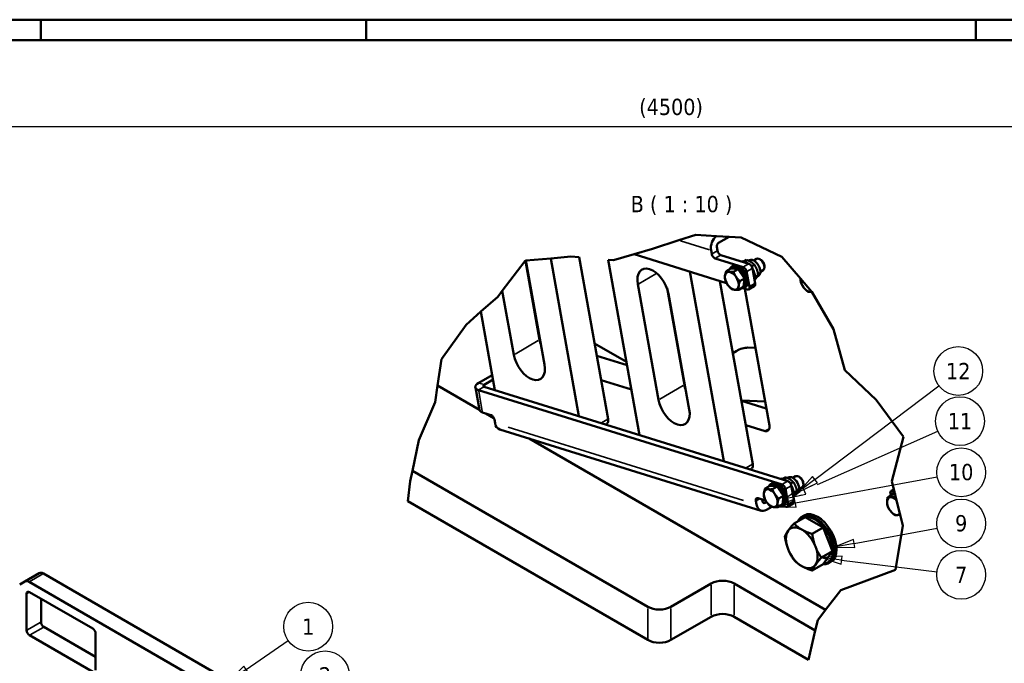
# Model space of a CAD drawing. Header units: millimetres. Extents: x 0 to 8400, y 0 to 5940.
# Tile 9 of 12: x 3130 to 5552, y 3064 to 4646. Entities that reach past the tile are written whole.
import ezdxf

# ---------------------------------------------------------------- set-up
doc = ezdxf.new("R2010")
doc.units = ezdxf.units.MM
doc.header["$LTSCALE"] = 20
for name, color, linetype, lineweight in [('Break Line (ISO)', 7, 'Continuous', 50), ('Dimension (ISO)', 7, 'Continuous', 25), ('Symbol (ISO)', 7, 'Continuous', 25), ('Visible (ISO)', 7, 'Continuous', 50), ('Visible Narrow (ISO)', 7, 'Continuous', 35)]:
    doc.layers.add(name, color=color, linetype=linetype, lineweight=lineweight)
doc.styles.add('Label Text (ISO)', font='tahoma.ttf')
doc.styles.add('Note Text (ISO)', font='tahoma.ttf')
doc.dimstyles.new('Default (ISO)', dxfattribs={"dimscale": 20, "dimtxt": 2, "dimasz": 2.5, "dimexe": 3.175, "dimexo": 0, "dimgap": 0.762, "dimtad": 1, "dimrnd": 1e-08, "dimtxsty": 'Note Text (ISO)', "dimcen": 0.09, "dimdle": 10, "dimclrd": 256, "dimclre": 256, "dimclrt": 256, "dimazin": 2, "dimtfac": 1, "dimtmove": 0, "dimatfit": 3, "dimfxl": 1, "dimtolj": 1, "dimtzin": 0, "dimlwd": -1, "dimlwe": -1, "dimarcsym": 0})
doc.dimstyles.new('Default - Method 1b (ISO)$7', dxfattribs={"dimscale": 20, "dimtxt": 2, "dimasz": 2.5, "dimexe": 3.175, "dimexo": 0, "dimgap": 0.762, "dimtad": 1, "dimtoh": 1, "dimrnd": 1e-08, "dimtxsty": 'Note Text (ISO)', "dimcen": 0.09, "dimdle": 10, "dimclrd": 256, "dimclre": 256, "dimclrt": 256, "dimazin": 2, "dimtfac": 1.75, "dimtmove": 0, "dimatfit": 3, "dimfxl": 1, "dimtolj": 1, "dimlwd": -1, "dimlwe": -1, "dimarcsym": 0})

# ---------------------------------------------------------------- blocks, each defined once
blk = doc.blocks.new('Balloon1')
at = {"layer": 'Symbol (ISO)'}
for p, q in [((184.34, 152.45), (189.52, 156.01)), ((184.06, 152.86), (182.28, 151.04)), ((184.62, 152.04), (184.06, 152.86)), ((184.34, 152.45), (182.28, 151.04)), ((182.28, 151.04), (184.62, 152.04))]:
    blk.add_line(p, q, dxfattribs=at)
at = {"layer": 'Symbol (ISO)', "flags": 128}
blk.add_lwpolyline([(184.06, 152.86), (182.28, 151.04), (184.62, 152.04), (184.06, 152.86)], dxfattribs=at)
at = {"layer": 'Symbol (ISO)'}
blk.add_circle((191.98, 157.71), 3, dxfattribs=at)
blk.add_solid([(184.06, 152.86), (182.28, 151.04), (184.62, 152.04), (184.06, 152.86)], dxfattribs=at)
at = {"layer": 'Symbol (ISO)', "insert": (191.98, 157.71), "char_height": 2, "attachment_point": 5, "style": 'Label Text (ISO)'}
blk.add_mtext('1', dxfattribs=at)
blk = doc.blocks.new('Balloon2')
at = {"layer": 'Symbol (ISO)'}
for p, q in [((175.26, 139.17), (191.56, 150.07)), ((174.98, 139.59), (173.18, 137.78)), ((175.54, 138.75), (174.98, 139.59)), ((175.26, 139.17), (173.18, 137.78)), ((173.18, 137.78), (175.54, 138.75))]:
    blk.add_line(p, q, dxfattribs=at)
at = {"layer": 'Symbol (ISO)', "flags": 128}
blk.add_lwpolyline([(174.98, 139.59), (173.18, 137.78), (175.54, 138.75), (174.98, 139.59)], dxfattribs=at)
at = {"layer": 'Symbol (ISO)'}
blk.add_circle((194.05, 151.73), 3, dxfattribs=at)
blk.add_solid([(174.98, 139.59), (173.18, 137.78), (175.54, 138.75), (174.98, 139.59)], dxfattribs=at)
at = {"layer": 'Symbol (ISO)', "insert": (194.05, 151.73), "char_height": 2, "attachment_point": 5, "style": 'Label Text (ISO)'}
blk.add_mtext('2', dxfattribs=at)
blk = doc.blocks.new('*D11')
at = {"layer": 'Defpoints', "color": 0, "transparency": 16777216}
for p in [(2481.9, 4646), (6981.9, 4646), (6981.9, 4383.7)]:
    blk.add_point(p, dxfattribs=at)
at = {"layer": 'Dimension (ISO)', "transparency": 16777216}
for p, q in [((2481.9, 4646), (2481.9, 4320.2)), ((6981.9, 4646), (6981.9, 4320.2)), ((2531.9, 4383.7), (6931.9, 4383.7))]:
    blk.add_line(p, q, dxfattribs=at)
for points in [[(2531.9, 4392), (2531.9, 4375.3), (2481.9, 4383.7)], [(6931.9, 4392), (6931.9, 4375.3), (6981.9, 4383.7)]]:
    blk.add_solid(points, dxfattribs=at)
at = {"layer": 'Dimension (ISO)', "transparency": 16777216, "insert": (4653.7, 4451.8), "char_height": 40, "attachment_point": 1, "style": 'Note Text (ISO)'}
blk.add_mtext('\\A1;(4500)', dxfattribs=at)
blk = doc.blocks.new('Balloon4')
at = {"layer": 'Symbol (ISO)'}
for p, q in [((257.64, 166.39), (255.1, 166.2)), ((257.58, 165.9), (255.1, 166.2)), ((255.1, 166.2), (257.52, 165.4)), ((257.52, 165.4), (257.64, 166.39)), ((257.58, 165.9), (269.32, 164.45))]:
    blk.add_line(p, q, dxfattribs=at)
at = {"layer": 'Symbol (ISO)', "flags": 128}
blk.add_lwpolyline([(257.64, 166.39), (255.1, 166.2), (257.52, 165.4), (257.64, 166.39)], dxfattribs=at)
at = {"layer": 'Symbol (ISO)'}
blk.add_circle((272.29, 164.08), 3, dxfattribs=at)
blk.add_solid([(257.64, 166.39), (255.1, 166.2), (257.52, 165.4), (257.64, 166.39)], dxfattribs=at)
at = {"layer": 'Symbol (ISO)', "insert": (272.29, 164.08), "char_height": 2, "attachment_point": 5, "style": 'Label Text (ISO)'}
blk.add_mtext('7', dxfattribs=at)
blk = doc.blocks.new('Balloon5')
at = {"layer": 'Symbol (ISO)'}
for p, q in [((259.12, 167.93), (269.34, 169.83)), ((259.03, 168.43), (256.66, 167.48)), ((259.21, 167.44), (259.03, 168.43)), ((259.12, 167.93), (256.66, 167.48)), ((256.66, 167.48), (259.21, 167.44))]:
    blk.add_line(p, q, dxfattribs=at)
at = {"layer": 'Symbol (ISO)', "flags": 128}
blk.add_lwpolyline([(259.03, 168.43), (256.66, 167.48), (259.21, 167.44), (259.03, 168.43)], dxfattribs=at)
at = {"layer": 'Symbol (ISO)'}
blk.add_circle((272.29, 170.38), 3, dxfattribs=at)
blk.add_solid([(259.03, 168.43), (256.66, 167.48), (259.21, 167.44), (259.03, 168.43)], dxfattribs=at)
at = {"layer": 'Symbol (ISO)', "insert": (272.29, 170.4), "char_height": 2, "attachment_point": 5, "style": 'Label Text (ISO)'}
blk.add_mtext('9', dxfattribs=at)
blk = doc.blocks.new('Balloon14')
at = {"layer": 'Symbol (ISO)'}
for p, q in [((254.3, 175.78), (269.55, 187.31)), ((254, 176.18), (252.74, 174.75)), ((254.3, 175.78), (252.79, 174.63)), ((254.61, 175.38), (254, 176.18)), ((252.84, 174.53), (254.61, 175.38))]:
    blk.add_line(p, q, dxfattribs=at)
at = {"layer": 'Symbol (ISO)', "flags": 128}
blk.add_lwpolyline([(254, 176.18), (252.31, 174.27), (254.61, 175.38), (254, 176.18)], dxfattribs=at)
at = {"layer": 'Symbol (ISO)'}
blk.add_circle((271.93, 189.12), 3, dxfattribs=at)
blk.add_solid([(254, 176.18), (252.31, 174.27), (254.61, 175.38), (254, 176.18)], dxfattribs=at)
at = {"layer": 'Symbol (ISO)', "insert": (271.93, 189.12), "char_height": 2, "attachment_point": 5, "style": 'Label Text (ISO)'}
blk.add_mtext('12', dxfattribs=at)
blk = doc.blocks.new('Balloon15')
at = {"layer": 'Symbol (ISO)'}
for p, q in [((254.62, 175.2), (269.41, 181.75)), ((252.23, 174.54), (251.15, 173.78)), ((252.46, 174.24), (251.62, 173.87)), ((251.65, 173.67), (252.71, 173.91))]:
    blk.add_line(p, q, dxfattribs=at)
at = {"layer": 'Symbol (ISO)', "flags": 128}
blk.add_lwpolyline([(252.77, 174.92), (250.69, 173.45), (253.17, 174.01), (252.77, 174.92)], dxfattribs=at)
at = {"layer": 'Symbol (ISO)'}
blk.add_circle((272.14, 182.97), 3, dxfattribs=at)
blk.add_solid([(252.77, 174.92), (250.69, 173.45), (253.17, 174.01), (252.77, 174.92)], dxfattribs=at)
at = {"layer": 'Symbol (ISO)', "insert": (272.14, 182.97), "char_height": 2, "attachment_point": 5, "style": 'Label Text (ISO)'}
blk.add_mtext('11', dxfattribs=at)
blk = doc.blocks.new('Balloon16')
at = {"layer": 'Symbol (ISO)'}
for p, q in [((251.92, 172.91), (269.34, 176.13)), ((250.97, 173.06), (249.44, 172.45)), ((251.1, 172.76), (249.44, 172.45)), ((249.44, 172.45), (251.99, 172.41)), ((251.99, 172.41), (251.9, 172.9))]:
    blk.add_line(p, q, dxfattribs=at)
at = {"layer": 'Symbol (ISO)', "flags": 128}
blk.add_lwpolyline([(251.81, 173.39), (249.44, 172.45), (251.99, 172.41), (251.81, 173.39)], dxfattribs=at)
at = {"layer": 'Symbol (ISO)'}
blk.add_circle((272.29, 176.67), 3, dxfattribs=at)
blk.add_solid([(251.81, 173.39), (249.44, 172.45), (251.99, 172.41), (251.81, 173.39)], dxfattribs=at)
at = {"layer": 'Symbol (ISO)', "insert": (272.29, 176.69), "char_height": 2, "attachment_point": 5, "style": 'Label Text (ISO)'}
blk.add_mtext('10', dxfattribs=at)

msp = doc.modelspace()

# ---------------------------------------------------------------- linework, layer by layer
at = {"layer": 'Break Line (ISO)'}
for p, q in [((4686.351, 4082.445), (4751.554, 4103.786)), ((4793.183, 4117.412), (4751.554, 4103.786)), ((4844.176, 4114.362), (4793.183, 4117.412)), ((4844.176, 4114.362), (4874.736, 4112.533)), ((4874.736, 4112.533), (4904.448, 4110.756)), ((4904.448, 4110.756), (5004.718, 4062.966)), ((4590.536, 4054.933), (4641.01, 4069.426)), ((4641.01, 4069.426), (4686.351, 4082.445)), ((4316.966, 3979.76), (4373.384, 4053.615)), ((4373.384, 4053.615), (4373.945, 4053.666)), ((4373.945, 4053.666), (4375.264, 4053.786)), ((4375.264, 4053.786), (4436.08, 4059.318)), ((4436.08, 4059.318), (4485.345, 4063.799)), ((4485.345, 4063.799), (4505.811, 4062.074)), ((4577.656, 4056.019), (4590.536, 4054.933)), ((5004.718, 4062.966), (5050.597, 4009.634)), ((5050.601, 4009.63), (5077.785, 3978.031)), ((4305.768, 3965.1), (4316.966, 3979.76)), ((5077.785, 3978.031), (5078.095, 3977.501)), ((5078.227, 3977.277), (5132.044, 3885.52)), ((4264.357, 3928.444), (4305.768, 3965.1)), ((4227.93, 3896.2), (4264.357, 3928.444)), ((4167.214, 3811.263), (4227.93, 3896.2)), ((5132.044, 3885.52), (5159.583, 3784.759)), ((4157.573, 3746.909), (4167.214, 3811.263)), ((5159.583, 3784.759), (5236.411, 3711.744)), ((4151.476, 3706.218), (4157.573, 3746.909)), ((4111.493, 3612.902), (4151.476, 3706.218)), ((5236.411, 3711.744), (5303.53, 3620.364)), ((4095.989, 3537.516), (4111.493, 3612.902)), ((5303.53, 3620.364), (5275.285, 3511.539)), ((4090.647, 3511.539), (4095.989, 3537.516)), ((4084.453, 3462.526), (4090.647, 3511.539)), ((5275.285, 3511.539), (5280.271, 3491.558)), ((5280.357, 3491.214), (5280.271, 3491.558)), ((5280.357, 3491.214), (5281, 3488.636)), ((5281, 3488.636), (5281.712, 3485.785)), ((5281.732, 3485.704), (5281.712, 3485.785)), ((5282.144, 3484.053), (5281.732, 3485.704)), ((5282.144, 3484.053), (5283.241, 3479.655)), ((5283.241, 3479.655), (5284.406, 3474.99)), ((5284.406, 3474.99), (5286.822, 3465.306)), ((5286.992, 3464.626), (5295.104, 3432.12)), ((5295.782, 3429.402), (5302.392, 3402.914)), ((5302.392, 3402.914), (5283.89, 3294.053)), ((5283.89, 3294.053), (5149.371, 3244.214)), ((5149.371, 3244.214), (5112.225, 3195.74)), ((5112.225, 3195.74), (5092.845, 3170.45)), ((5092.845, 3170.45), (5086.959, 3145.008)), ((5086.959, 3145.008), (5070.296, 3072.979))]:
    msp.add_line(p, q, dxfattribs=at)
for points, weights in [([(5050.597, 4009.634), (5050.599, 4009.632), (5050.601, 4009.63)], [1.00000829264, 1.00000415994, 1]), ([(5078.095, 3977.501), (5078.161, 3977.389), (5078.227, 3977.277)], [1, 1.00007247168, 1.00013314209]), ([(5286.822, 3465.306), (5286.907, 3464.965), (5286.992, 3464.626)], [1.00032564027, 1.00018113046, 1]), ([(5295.104, 3432.12), (5295.445, 3430.751), (5295.782, 3429.402)], [1, 1.00106229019, 1.00086499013])]:
    msp.add_rational_spline(points, weights, degree=2, dxfattribs=at)
at = {"layer": 'Visible (ISO)'}
for p, q in [((3022.206, 4646.01), (3161.895, 4646.01)), ((3181.895, 4646.01), (3161.895, 4646.01)), ((3181.895, 4646.01), (3201.895, 4646.01)), ((3181.895, 4596.01), (3181.895, 4646.01)), ((3201.895, 4646.01), (3961.895, 4646.01)), ((3961.895, 4646.01), (3981.895, 4646.01)), ((4001.895, 4646.01), (3981.895, 4646.01)), ((3981.895, 4596.01), (3981.895, 4646.01)), ((4001.895, 4646.01), (5461.895, 4646.01)), ((5461.895, 4646.01), (5481.895, 4646.01)), ((5481.895, 4596.01), (5481.895, 4646.01)), ((5501.895, 4646.01), (5481.895, 4646.01)), ((6261.895, 4646.01), (5501.895, 4646.01)), ((3022.206, 4596.01), (3161.895, 4596.01)), ((3181.895, 4596.01), (3161.895, 4596.01)), ((3181.895, 4596.01), (3201.895, 4596.01)), ((3201.895, 4596.01), (3961.895, 4596.01)), ((3961.895, 4596.01), (3981.895, 4596.01)), ((4001.895, 4596.01), (3981.895, 4596.01)), ((4001.895, 4596.01), (5461.895, 4596.01)), ((5461.895, 4596.01), (5481.895, 4596.01)), ((5501.895, 4596.01), (5481.895, 4596.01)), ((6261.895, 4596.01), (5501.895, 4596.01)), ((4874.736, 4112.533), (4849.131, 4097.75)), ((4641.01, 4069.426), (4868.911, 3998.602)), ((4832.195, 4070.346), (4830.605, 4079.22)), ((4844.747, 4087.385), (4846.337, 4078.511)), ((4373.945, 4053.666), (4408.815, 3859.127)), ((4375.264, 4053.786), (4420.964, 3798.832)), ((4505.583, 3671.566), (4436.08, 4059.318)), ((4505.811, 4062.074), (4577.098, 3664.375)), ((4577.656, 4056.019), (4654.884, 3625.168)), ((4909.574, 4037.92), (4840.676, 4059.331)), ((4854.818, 4067.496), (4923.716, 4046.084)), ((4911.167, 4052.032), (4917.404, 4055.633)), ((4918.421, 4048.791), (4917.361, 4049.403)), ((4922.351, 4053.77), (4924.736, 4055.147)), ((4935.895, 4054.085), (4942.627, 4057.971)), ((4952.362, 4056.178), (4950.626, 4057.179)), ((4861.579, 3560.934), (4778.068, 4026.833)), ((4879.116, 4034.554), (4867.621, 4027.917)), ((4879.116, 4034.554), (4897.22, 4032.761)), ((4881.855, 4039.05), (4885.037, 4040.887)), ((4897.22, 4032.761), (4885.725, 4026.124)), ((4897.22, 4032.761), (4912.767, 4010.01)), ((4924.735, 3989.633), (4918.055, 4026.904)), ((4930.757, 4040.172), (4936.994, 4043.773)), ((4938.877, 3997.798), (4932.197, 4035.069)), ((4951.895, 4026.372), (4958.627, 4030.258)), ((4961.941, 4039.586), (4961.941, 4037.582)), ((4852.437, 4003.722), (4933.094, 3553.743)), ((4912.767, 4010.01), (4901.272, 4003.373)), ((4912.767, 4010.01), (4910.209, 3989.053)), ((4938.574, 4013.886), (4938.574, 4012.661)), ((4940.14, 4014.889), (4946.377, 4018.49)), ((4943.978, 4014.295), (4947.236, 4016.176)), ((4345.175, 3822.384), (4316.966, 3979.76)), ((4701.172, 3711.753), (4650.271, 3995.723)), ((4722.267, 3985.848), (4764.811, 3748.495)), ((4726.059, 3972.17), (4776.96, 3688.2)), ((4910.209, 3989.053), (4898.714, 3982.416)), ((4909.305, 3986.049), (4919.436, 3982.9)), ((4911.855, 3987.088), (4915.037, 3988.926)), ((4913.728, 3984.674), (4974.025, 3648.283)), ((4922.846, 3983.114), (4936.988, 3991.279)), ((4264.357, 3928.444), (4298.888, 3735.8)), ((4543.724, 3850.564), (4622.651, 3804.995)), ((4893.633, 3832.263), (4884.151, 3826.789)), ((4920.592, 3839.929), (4939.808, 3839.182)), ((4549.19, 3820.068), (4624.123, 3796.781)), ((4292.315, 3772.472), (4258.98, 3753.226)), ((4294.303, 3761.382), (4272.76, 3748.944)), ((4634.852, 3736.928), (4559.919, 3760.214)), ((4764.501, 3757.709), (4763.285, 3757.007)), ((4157.573, 3746.909), (4260.539, 3687.462)), ((4250.711, 3742.291), (4260.573, 3687.272)), ((4258.473, 3735.8), (5005.331, 3503.701)), ((5019.473, 3511.866), (4272.615, 3743.965)), ((4763.945, 3753.329), (4765.365, 3752.888)), ((4963.404, 3707.536), (4905.12, 3709.804)), ((4905.186, 3709.436), (4966.478, 3690.389)), ((4268.335, 3680.781), (4289.004, 3674.357)), ((4276.513, 3678.239), (4296.422, 3666.745)), ((4297.485, 3663.342), (4299.075, 3654.468)), ((4954.076, 3439.179), (4310.565, 3639.16)), ((4963.427, 3634.818), (4915.915, 3649.583)), ((4383.408, 3616.523), (5112.225, 3195.74)), ((4095.989, 3537.516), (4675.275, 3203.065)), ((5006.923, 3517.813), (5013.161, 3521.414)), ((5014.178, 3514.573), (5013.117, 3515.185)), ((5018.108, 3519.552), (5020.493, 3520.929)), ((5031.652, 3519.866), (5038.384, 3523.753)), ((5048.118, 3521.959), (5046.383, 3522.961)), ((4974.873, 3500.336), (4963.378, 3493.699)), ((4974.873, 3500.336), (4992.977, 3498.542)), ((4977.611, 3504.832), (4980.793, 3506.669)), ((4992.977, 3498.542), (4981.482, 3491.906)), ((4992.977, 3498.542), (5008.523, 3475.792)), ((5020.492, 3455.415), (5013.811, 3492.686)), ((5026.513, 3505.953), (5032.751, 3509.554)), ((5034.634, 3463.58), (5027.954, 3500.851)), ((5047.652, 3492.154), (5054.384, 3496.04)), ((5057.698, 3505.367), (5057.698, 3503.364)), ((5273.493, 3487.645), (5280.271, 3491.558)), ((5281, 3488.636), (5274.958, 3488.097)), ((4946.295, 3470.093), (4964.668, 3464.384)), ((4955.931, 3467.099), (4956.728, 3462.651)), ((5008.523, 3475.792), (4997.028, 3469.155)), ((5008.523, 3475.792), (5005.966, 3454.835)), ((5034.331, 3479.667), (5034.331, 3478.443)), ((5035.896, 3480.671), (5042.134, 3484.272)), ((5039.735, 3480.077), (5042.993, 3481.958)), ((5276.58, 3479.21), (5265.085, 3472.574)), ((5272.369, 3478.438), (5272.895, 3477.083)), ((5276.58, 3479.21), (5283.241, 3479.655)), ((5280.596, 3485.141), (5281.712, 3485.785)), ((5284.406, 3474.99), (5282.199, 3473.715)), ((4084.453, 3462.526), (4675.275, 3121.415)), ((4942.586, 3454.486), (4940.995, 3463.361)), ((4963.658, 3458.818), (4966.93, 3460.708)), ((4980.221, 3448.796), (4966.839, 3441.07)), ((5005.966, 3454.835), (4994.471, 3448.198)), ((5005.062, 3451.831), (5015.193, 3448.682)), ((5007.611, 3452.87), (5010.793, 3454.707)), ((5018.602, 3448.896), (5032.744, 3457.061)), ((5061.812, 3423.582), (5034.597, 3407.869)), ((5054.165, 3424.542), (5059.468, 3427.604)), ((5061.812, 3423.582), (5106.719, 3397.654)), ((5106.719, 3397.654), (5079.504, 3381.942)), ((5106.719, 3397.654), (5129.173, 3339.784)), ((5129.173, 3339.784), (5101.958, 3324.071)), ((5129.173, 3339.784), (5106.719, 3307.84)), ((5106.719, 3307.84), (5079.504, 3292.127)), ((5120.165, 3310.227), (5125.468, 3313.289)), ((3178.148, 3285.804), (3142.793, 3265.391)), ((3188.148, 3284.813), (4158.098, 2724.812)), ((3129.864, 3257.927), (3142.793, 3265.391)), ((3152.793, 3264.401), (4122.743, 2704.4)), ((4830.839, 3260.219), (4731.844, 3203.065)), ((5086.959, 3145.008), (4887.407, 3260.219)), ((3146.935, 3145.308), (3146.935, 3235.123)), ((3154.006, 3239.205), (3309.57, 3149.391)), ((3182.291, 3222.875), (3182.291, 3165.721)), ((4830.839, 3178.57), (4731.844, 3121.415)), ((5070.296, 3072.979), (4887.407, 3178.57)), ((3189.362, 3153.473), (3316.641, 3079.988)), ((3309.57, 3043.246), (3154.006, 3133.061)), ((3316.641, 3137.143), (3316.641, 3047.329))]:
    msp.add_line(p, q, dxfattribs=at)
for centre, major_axis, ratio, start_param, end_param in [((4850.404, 4090.651), (8.309, 26.739), 0.69242837, 0.73378206, 2.2139255), ((4850.404, 4090.651), (-2.374, -7.64), 0.69242837, 3.78472183, 5.35551815), ((4839.085, 4068.205), (5, -8.66), 0.57735027, 4.15388362, 5.72467995), ((4853.227, 4076.37), (-5, 8.66), 0.57735027, 1.01229097, 2.58308729), ((4900.037, 4014.906), (15, -25.981), 0.57735027, 0, 3.14159265), ((4917.361, 4024.908), (-15, 25.981), 0.57735027, 5.32431927, 6.12504062), ((4918.421, 4025.521), (-14.25, 24.682), 0.57735027, 5.34815196, 5.49778714), ((4925.307, 4037.21), (-5, 8.66), 0.57735027, 4.15388362, 5.72467995), ((4935.986, 4035.662), (11.25, -19.486), 0.57735027, 0, 3.14159267), ((4950.627, 4044.115), (-8, 13.856), 0.57735027, 3.14159265, 6.28318531), ((4952.362, 4045.117), (-6.773, 11.731), 0.57735027, 3.92690932, 5.49786864), ((4688.165, 3983.946), (-27.5, 47.631), 0.57735027, 4.15388362, 7.29547627), ((4881.652, 4004.292), (-12, 20.785), 0.57735027, 5.89048073, 6.93767828), ((4881.652, 4004.292), (-12, 20.785), 0.57735027, 4.84328318, 5.89048073), ((4896.855, 4013.069), (15, -25.981), 0.57735027, 5.87002918, 9.83793409), ((4895.794, 4012.457), (-14.25, 24.682), 0.57735027, 2.87268339, 6.55209457), ((4895.794, 4012.457), (11.245, -19.477), 0.57735027, 1.44556249, 1.95781856), ((4911.165, 4029.045), (5, -8.66), 0.57735027, 1.01229097, 2.58308729), ((4918.421, 4025.521), (-14.25, 24.682), 0.57735027, 3.92699082, 4.73612787), ((4917.361, 4024.908), (15, -25.981), 0.57735027, 0.46403568, 1.56054625), ((4881.652, 4004.292), (12, -20.785), 0.57735027, 3.79608563, 4.84328318), ((4881.652, 4004.292), (-12, 20.785), 0.57735027, 3.79608563, 4.84328318), ((4931.988, 3999.939), (5, -8.66), 0.57735027, 0, 1.01229097), ((5067.554, 3998.944), (12, -20.785), 0.57735027, 3.91218433, 4.95938188), ((5067.554, 3998.944), (12, -20.785), 0.57735027, 3.88110111, 3.91218433), ((4881.652, 4004.292), (12, -20.785), 0.57735027, 4.84328318, 5.89048073), ((4881.652, 4004.292), (12, -20.785), 0.57735027, 5.89048073, 6.93767828), ((4917.846, 3991.774), (5, -8.66), 0.57735027, 5.72467995, 7.29547627), ((5067.554, 3998.944), (12, -20.785), 0.57735027, 4.95938188, 6.00657943), ((5067.554, 3998.944), (12, -20.785), 0.57735027, 6.00657943, 6.16804926), ((4446.709, 3847.351), (27.5, -47.631), 0.57735027, 4.15388362, 4.42851412), ((4906.45, 3831.764), (19.007, 6.224), 0.27925828, 0.64509109, 2.21588742), ((4383.07, 3810.608), (27.5, -47.631), 0.57735027, 4.15388362, 7.29547627), ((4278.272, 3747.231), (-27.561, -4.94), 0.43267727, 5.40740558, 6.97820191), ((4278.272, 3747.231), (-7.874, -1.411), 0.43267727, 5.40740558, 6.97820191), ((4802.705, 3736.719), (27.5, -47.631), 0.57735027, 4.15388362, 4.42851412), ((4739.066, 3699.977), (27.5, -47.631), 0.57735027, 4.15388362, 7.29547627), ((4288.134, 3692.212), (-27.561, -4.94), 0.43267727, 0, 0.6950166), ((4290.595, 3665.483), (-5, 8.66), 0.57735027, 4.15388362, 5.72467995), ((4563.318, 3668.657), (-10, 17.321), 0.57735027, 3.63028484, 4.15388362), ((4318.874, 3665.899), (-8.309, -26.739), 0.69242837, 5.35551815, 6.28318531), ((4570.389, 3672.739), (-11.875, -25.561), 0.50859481, 0.82522521, 1.11545317), ((4960.246, 3652.566), (10, -17.321), 0.57735027, 5.72467995, 7.29547627), ((4926.385, 3562.108), (-11.875, -25.561), 0.50859481, 0.82522521, 1.11545317), ((4919.314, 3558.025), (-10, 17.321), 0.57735027, 3.63028484, 4.15388362), ((5013.117, 3490.69), (-15, 25.981), 0.57735027, 5.32431927, 6.12504062), ((5014.178, 3491.303), (-14.25, 24.682), 0.57735027, 5.34815196, 5.49778714), ((5031.743, 3501.443), (11.25, -19.486), 0.57735027, 0, 3.14159265), ((5046.384, 3509.897), (-8, 13.856), 0.57735027, 3.14159265, 6.28318531), ((5048.119, 3510.898), (-6.773, 11.731), 0.57735027, 3.92690932, 5.49786864), ((4977.408, 3470.074), (-12, 20.785), 0.57735027, 5.89048073, 6.93767828), ((4977.408, 3470.074), (-12, 20.785), 0.57735027, 4.84328318, 5.89048073), ((4992.611, 3478.851), (15, -25.981), 0.57735027, 5.87002918, 9.83793409), ((4991.551, 3478.239), (-14.25, 24.682), 0.57735027, 2.87268339, 6.55209457), ((4995.793, 3480.688), (15, -25.981), 0.57735027, 0, 3.14159265), ((4991.551, 3478.239), (11.245, -19.477), 0.57735027, 1.44556249, 1.95781856), ((5006.922, 3494.827), (5, -8.66), 0.57735027, 1.01229097, 2.58308729), ((5021.064, 3502.992), (-5, 8.66), 0.57735027, 4.15388362, 5.72467995), ((5014.178, 3491.303), (-14.25, 24.682), 0.57735027, 3.92699082, 4.73612787), ((5013.117, 3490.69), (15, -25.981), 0.57735027, 0.46403568, 1.56054625), ((5278.493, 3478.984), (-5, 8.66), 0.57735027, 6.02138592, 7.59218225), ((4947.885, 3461.219), (-5, 8.66), 0.57735027, 5.72467995, 7.29547627), ((4977.408, 3470.074), (12, -20.785), 0.57735027, 3.79608563, 4.84328318), ((4977.408, 3470.074), (-12, 20.785), 0.57735027, 3.79608563, 4.84328318), ((5027.744, 3465.721), (5, -8.66), 0.57735027, 0, 1.01229097), ((5280.393, 3450.383), (-12, 20.785), 0.57735027, 6.00657943, 7.05377698), ((5280.393, 3450.383), (-12, 20.785), 0.57735027, 5.09839362, 6.00657943), ((5295.596, 3459.16), (-15, 25.981), 0.57735027, 6.21005039, 6.74391985), ((5294.535, 3458.548), (-14.25, 24.682), 0.57735027, 6.16000866, 6.62284038), ((4962.385, 3465.917), (-8.309, -26.739), 0.69242837, 5.35551815, 6.92631448), ((4962.385, 3465.917), (-2.374, -7.64), 0.69242837, 5.35551815, 6.92631448), ((4977.408, 3470.074), (12, -20.785), 0.57735027, 4.84328318, 5.89048073), ((4977.408, 3470.074), (12, -20.785), 0.57735027, 5.89048073, 6.93767828), ((5013.602, 3457.556), (5, -8.66), 0.57735027, 5.72467995, 7.29547627), ((5280.393, 3450.383), (12, -20.785), 0.57735027, 3.91218433, 4.95938188), ((5087.165, 3367.385), (33, -57.158), 0.57735027, 5.90534233, 9.80262093), ((5085.397, 3366.364), (-31.75, 54.993), 0.57735027, 2.86185592, 6.54448292), ((5092.468, 3370.447), (33, -57.158), 0.57735027, 0, 3.14159265), ((5280.393, 3450.383), (12, -20.785), 0.57735027, 4.95938188, 6.00657943), ((5280.393, 3450.383), (12, -20.785), 0.57735027, 6.00657943, 6.54667818), ((5053.577, 3347.993), (-27.5, 47.631), 0.57735027, 5.49778714, 6.54498469), ((5053.577, 3347.993), (-27.5, 47.631), 0.57735027, 4.45058959, 5.49778714), ((5053.577, 3347.993), (-27.5, 47.631), 0.57735027, 0.26179939, 1.30899694), ((5053.577, 3347.993), (27.5, -47.631), 0.57735027, 4.45058959, 5.49778714), ((5053.577, 3347.993), (27.5, -47.631), 0.57735027, 0.26179939, 1.30899694), ((5053.577, 3347.993), (27.5, -47.631), 0.57735027, 5.49778714, 6.54498469), ((3188.148, 3268.483), (-10, 17.321), 0.57735027, 5.49778714, 6.28318531), ((3152.793, 3248.071), (-10, 17.321), 0.57735027, 5.49778714, 6.28318531), ((4859.123, 3243.89), (-40, 0), 0.57735027, 3.92699082, 5.49778714), ((3154.006, 3231.04), (-5, 8.66), 0.57735027, 5.49778714, 7.06858347), ((4703.56, 3219.395), (-40, 0), 0.57735027, 0.78539816, 2.35619449), ((4859.123, 3162.24), (-40, 0), 0.57735027, 3.92699082, 5.49778714), ((3189.362, 3161.638), (-5, 8.66), 0.57735027, 0.78539816, 2.35619449), ((3309.57, 3141.226), (-5, 8.66), 0.57735027, 3.92699082, 5.49778714), ((3154.006, 3141.226), (5, -8.66), 0.57735027, 3.92699082, 5.49778714), ((4703.56, 3137.745), (-40, 0), 0.57735027, 0.78539816, 2.35619449)]:
    msp.add_ellipse(centre, major_axis=major_axis, ratio=ratio, start_param=start_param, end_param=end_param, dxfattribs=at)
for points, weights in [([(4911.073, 4051.933), (4911.119, 4051.982), (4911.167, 4052.032)], [1.00158287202, 1.0007955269, 1]), ([(4911.167, 4052.032), (4911.237, 4051.955), (4911.307, 4051.88)], [1, 1.0013519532, 1.00268027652]), ([(4936.994, 4043.773), (4930.027, 4051.336), (4917.404, 4055.633)], [1, 1.15470053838, 1]), ([(4864.826, 4016.564), (4865.42, 4021.427), (4867.621, 4027.917)], [1, 1.0379548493, 1]), ([(4867.621, 4027.917), (4870.956, 4026.562), (4875.157, 4026.146)], [1, 1.0379548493, 1]), ([(4875.157, 4026.146), (4879.358, 4025.729), (4885.725, 4026.124)], [1, 1.0379548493, 1]), ([(4885.725, 4026.124), (4888.375, 4019.153), (4891.983, 4013.874)], [1, 1.0379548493, 1]), ([(4930.137, 4040.385), (4930.444, 4040.278), (4930.757, 4040.172)], [1.00652200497, 1.00333280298, 1]), ([(4930.757, 4040.172), (4930.84, 4039.534), (4930.93, 4038.915)], [1, 1.00602023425, 1.01157190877]), ([(4946.377, 4018.49), (4944.514, 4032.765), (4936.994, 4043.773)], [1, 1.15470053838, 1]), ([(4865.063, 4006.96), (4864.233, 4011.701), (4864.826, 4016.564)], [1, 1.0379548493, 1]), ([(4871.32, 3994.71), (4867.713, 3999.989), (4865.063, 4006.96)], [1, 1.0379548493, 1]), ([(4891.983, 4013.874), (4895.59, 4008.594), (4901.272, 4003.373)], [1, 1.0379548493, 1]), ([(4901.272, 4003.373), (4899.071, 3996.883), (4898.477, 3992.02)], [1, 1.0379548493, 1]), ([(4937.897, 4006.912), (4944.304, 4013.865), (4946.377, 4018.49)], [1.0282186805, 1.13899717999, 1]), ([(4938.322, 4017.695), (4939.168, 4016.312), (4940.14, 4014.889)], [1.03121643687, 1.01761364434, 1]), ([(4940.14, 4014.889), (4939.314, 4014.021), (4938.574, 4013.221)], [1, 1.01413405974, 1.02568543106]), ([(5051.955, 3998.677), (5050.517, 4003.819), (5050.585, 4009.031)], [1, 1.0379548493, 1]), ([(5050.585, 4009.031), (5050.589, 4009.331), (5050.597, 4009.634)], [1, 1.0021125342, 1.00398990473]), ([(5058.852, 3987.144), (5054.948, 3992.09), (5051.955, 3998.677)], [1, 1.0379548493, 1]), ([(4880.609, 3984.21), (4874.928, 3989.431), (4871.32, 3994.71)], [1, 1.0379548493, 1]), ([(4888.146, 3982.438), (4883.945, 3982.854), (4880.609, 3984.21)], [1, 1.0379548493, 1]), ([(4898.714, 3982.416), (4892.347, 3982.022), (4888.146, 3982.438)], [1, 1.0379548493, 1]), ([(4898.477, 3992.02), (4897.883, 3987.157), (4898.714, 3982.416)], [1, 1.0379548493, 1]), ([(5068.779, 3977.361), (5062.755, 3982.198), (5058.852, 3987.144)], [1, 1.0379548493, 1]), ([(5075.82, 3977.057), (5071.849, 3976.792), (5068.779, 3977.361)], [1, 1.0379548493, 1]), ([(5078.227, 3977.277), (5076.959, 3977.133), (5075.82, 3977.057)], [1.01527276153, 1.01059261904, 1]), ([(5006.83, 3517.715), (5006.876, 3517.764), (5006.923, 3517.813)], [1.00158287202, 1.0007955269, 1]), ([(5006.923, 3517.813), (5006.994, 3517.737), (5007.064, 3517.662)], [1, 1.0013519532, 1.00268027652]), ([(5032.751, 3509.554), (5025.784, 3517.117), (5013.161, 3521.414)], [1, 1.15470053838, 1]), ([(4960.583, 3482.346), (4961.177, 3487.209), (4963.378, 3493.699)], [1, 1.0379548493, 1]), ([(4963.378, 3493.699), (4966.713, 3492.343), (4970.914, 3491.927)], [1, 1.0379548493, 1]), ([(4970.914, 3491.927), (4975.115, 3491.511), (4981.482, 3491.906)], [1, 1.0379548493, 1]), ([(4981.482, 3491.906), (4984.132, 3484.935), (4987.739, 3479.655)], [1, 1.0379548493, 1]), ([(5025.894, 3506.167), (5026.2, 3506.06), (5026.513, 3505.953)], [1.00652200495, 1.00333280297, 1]), ([(5026.513, 3505.953), (5026.597, 3505.316), (5026.687, 3504.697)], [1, 1.00602023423, 1.01157190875]), ([(5042.134, 3484.272), (5040.271, 3498.546), (5032.751, 3509.554)], [1, 1.15470053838, 1]), ([(4960.82, 3472.742), (4959.989, 3477.482), (4960.583, 3482.346)], [1, 1.0379548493, 1]), ([(4967.077, 3460.492), (4963.47, 3465.771), (4960.82, 3472.742)], [1, 1.0379548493, 1]), ([(4987.739, 3479.655), (4991.347, 3474.376), (4997.028, 3469.155)], [1, 1.0379548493, 1]), ([(4997.028, 3469.155), (4994.827, 3462.665), (4994.234, 3457.802)], [1, 1.0379548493, 1]), ([(5033.653, 3472.694), (5040.061, 3479.647), (5042.134, 3484.272)], [1.0282186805, 1.13899717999, 1]), ([(5034.079, 3483.476), (5034.925, 3482.093), (5035.896, 3480.671)], [1.03121643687, 1.01761364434, 1]), ([(5035.896, 3480.671), (5035.071, 3479.803), (5034.331, 3479.002)], [1, 1.01413405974, 1.02568543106]), ([(5263.424, 3460.47), (5263.491, 3465.681), (5265.085, 3472.574)], [1, 1.0379548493, 1]), ([(5265.085, 3472.574), (5268.155, 3472.004), (5272.126, 3472.269)], [1, 1.0379548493, 1]), ([(5272.126, 3472.269), (5276.097, 3472.534), (5282.199, 3473.715)], [1, 1.0379548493, 1]), ([(5282.199, 3473.715), (5284.322, 3469.041), (5286.822, 3465.306)], [1, 1.02664067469, 1.01588293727]), ([(4976.366, 3449.992), (4970.685, 3455.212), (4967.077, 3460.492)], [1, 1.0379548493, 1]), ([(4983.903, 3448.22), (4979.702, 3448.636), (4976.366, 3449.992)], [1, 1.0379548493, 1]), ([(4994.471, 3448.198), (4988.104, 3447.804), (4983.903, 3448.22)], [1, 1.0379548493, 1]), ([(4994.234, 3457.802), (4993.64, 3452.938), (4994.471, 3448.198)], [1, 1.0379548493, 1]), ([(5264.795, 3450.116), (5263.357, 3455.258), (5263.424, 3460.47)], [1, 1.0379548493, 1]), ([(5271.691, 3438.583), (5267.787, 3443.529), (5264.795, 3450.116)], [1, 1.0379548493, 1]), ([(5281.618, 3428.8), (5275.595, 3433.637), (5271.691, 3438.583)], [1, 1.0379548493, 1]), ([(5288.659, 3428.496), (5284.688, 3428.231), (5281.618, 3428.8)], [1, 1.0379548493, 1]), ([(5295.782, 3429.402), (5291.67, 3428.697), (5288.659, 3428.496)], [1.01419043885, 1.02850867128, 1]), ([(5019.897, 3389.892), (5025.107, 3397.304), (5034.597, 3407.869)], [1, 1.0379548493, 1]), ([(5034.597, 3407.869), (5043.156, 3398.917), (5053.577, 3392.9)], [1, 1.0379548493, 1]), ([(5053.577, 3392.9), (5063.998, 3386.884), (5079.504, 3381.942)], [1, 1.0379548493, 1]), ([(5012.144, 3375.926), (5014.686, 3382.479), (5019.897, 3389.892)], [1, 1.0379548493, 1]), ([(5019.897, 3344.985), (5014.686, 3358.414), (5012.144, 3375.926)], [1, 1.0379548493, 1]), ([(5079.504, 3381.942), (5082.047, 3364.43), (5087.258, 3351.001)], [1, 1.0379548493, 1]), ([(5034.597, 3318.055), (5025.107, 3331.556), (5019.897, 3344.985)], [1, 1.0379548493, 1]), ([(5087.258, 3351.001), (5092.468, 3337.572), (5101.958, 3324.071)], [1, 1.0379548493, 1]), ([(5101.958, 3324.071), (5092.468, 3313.506), (5087.258, 3306.094)], [1, 1.0379548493, 1]), ([(5053.577, 3303.085), (5043.156, 3309.102), (5034.597, 3318.055)], [1, 1.0379548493, 1]), ([(5079.504, 3292.127), (5063.998, 3297.069), (5053.577, 3303.085)], [1, 1.0379548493, 1]), ([(5087.258, 3306.094), (5082.047, 3298.681), (5079.504, 3292.127)], [1, 1.0379548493, 1])]:
    msp.add_rational_spline(points, weights, degree=2, dxfattribs=at)
at = {"layer": 'Visible Narrow (ISO)'}
for p, q in [((4826.652, 4080.448), (4755.506, 4102.558)), ((4845.63, 4078.103), (4832.902, 4070.754)), ((4841.383, 4059.739), (4854.111, 4067.088)), ((4923.009, 4045.676), (4910.281, 4038.328)), ((4694.581, 4021.305), (4652.603, 3997.069)), ((4918.762, 4027.313), (4931.49, 4034.661)), ((4938.17, 3997.39), (4925.442, 3990.042)), ((4348.357, 3824.222), (4405.633, 3857.29)), ((4267.842, 3683.532), (4258.966, 3733.049)), ((4271.908, 3743.557), (4259.18, 3736.208)), ((4259.669, 3753.012), (4272.071, 3749.158)), ((4272.807, 3748.678), (4273.666, 3743.889)), ((4761.629, 3746.658), (4704.354, 3713.59)), ((4576.251, 3663.886), (4561.017, 3655.091)), ((4331.251, 3644.469), (4910.41, 3464.486)), ((4973.495, 3640.631), (4963.957, 3635.124)), ((4932.247, 3553.254), (4917.013, 3544.459)), ((5018.766, 3511.458), (5006.038, 3504.11)), ((5014.519, 3493.094), (5027.246, 3500.443)), ((5275.228, 3488.253), (5280.087, 3491.058)), ((4941.467, 3463.633), (4949.959, 3468.536)), ((4957.63, 3460.691), (4963.34, 3458.917)), ((5033.927, 3463.172), (5021.199, 3455.823)), ((3154.561, 3265.421), (3186.381, 3283.792)), ((4830.839, 3182.652), (4830.839, 3256.137)), ((4887.407, 3182.652), (4887.407, 3256.137)), ((3147.289, 3235.327), (3153.653, 3239.001)), ((4675.275, 3125.498), (4675.275, 3198.982)), ((4731.844, 3125.498), (4731.844, 3198.982)), ((3180.523, 3164.7), (3148.703, 3146.329)), ((3155.774, 3134.081), (3187.594, 3152.453))]:
    msp.add_line(p, q, dxfattribs=at)

# ---------------------------------------------------------------- block references
at = {"layer": 'Symbol (ISO)', "xscale": 20, "yscale": 20, "zscale": 20}
for name in ['Balloon14', 'Balloon15', 'Balloon16', 'Balloon5', 'Balloon4', 'Balloon1', 'Balloon2']:
    msp.add_blockref(name, (0, 0), dxfattribs=at)

# ---------------------------------------------------------------- texts
at = {"layer": 'Symbol (ISO)', "insert": (4632.871, 4165.658), "char_height": 40, "attachment_point": 7, "style": 'Label Text (ISO)'}
msp.add_mtext('B ( 1 : 10 )', dxfattribs=at)

# ---------------------------------------------------------------- dimensions: what is measured, and where the dimension line sits
at = {"layer": 'Dimension (ISO)'}
dim = msp.add_linear_dim(base=(6981.895, 4383.65), p1=(2481.895, 4646.01), p2=(6981.895, 4646.01), angle=180, text='(<>)', dimstyle='Default (ISO)', override={"dimgap": 0.762, "dimdec": 2, "dimtol": 0, "dimlim": 0, "dimtp": 0, "dimtm": 0, "dimtdec": 2, "dimtofl": 0, "dimatfit": 1}, dxfattribs=at)
dim.commit()
dim.dimension.update_dxf_attribs({"geometry": '*D11', "text_midpoint": (4731.895, 4383.65), "dimtype": 160})

# ---------------------------------------------------------------- leaders
at = {"layer": 'Symbol (ISO)', "annotation_type": 0, "has_hookline": 1, "hookline_direction": 1, "text_width": 408.14}
msp.add_leader([(6523.286, 3455.493), (5838.061, 4061.217), (5788.061, 4061.217)], dimstyle='Default - Method 1b (ISO)$7', override={"dimtad": 0}, dxfattribs=at)

doc.saveas('drawing.dxf')
